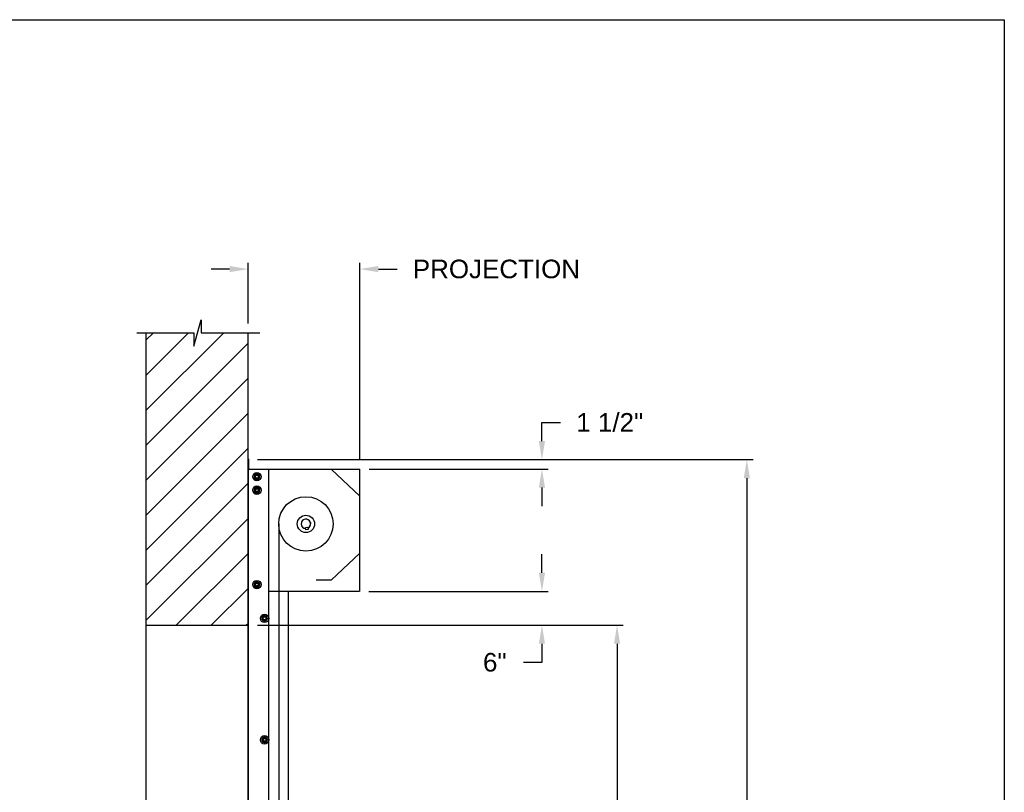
# Model space of a CAD drawing. Header units: inches. Extents: x 170 to 312, y 215 to 248.
# Tile 57 of 256: x 184.09 to 189.06, y 243.28 to 247.18. Entities that reach past the tile are written whole.
import ezdxf

# ---------------------------------------------------------------- set-up
doc = ezdxf.new("R2010")
doc.units = ezdxf.units.IN
doc.header["$LTSCALE"] = 0.25
doc.header["$MEASUREMENT"] = 0
doc.layers.add('ANNOTATIONS', color=1, linetype='Continuous')
doc.layers.add('MOTOR RH', color=7, linetype='Continuous')
doc.styles.add('ARIAL', font='arial.ttf', dxfattribs={"height": 0.09375})
doc.dimstyles.new('STANDARD$0', dxfattribs={"dimtxt": 0.09375, "dimasz": 0.09375, "dimexe": 0.03125, "dimexo": 0.046875, "dimgap": 0.09, "dimtad": 0, "dimtih": 1, "dimtoh": 1, "dimdec": 4, "dimzin": 0, "dimdsep": 46, "dimtxsty": 'ARIAL', "dimcen": 0.09, "dimadec": 0, "dimazin": 0, "dimtfac": 1, "dimtdec": 4, "dimtofl": 0, "dimtmove": 0, "dimatfit": 1, "dimfxl": 1, "dimtolj": 1, "dimtzin": 0, "dimarcsym": 0})

# ---------------------------------------------------------------- blocks, each defined once
blk = doc.blocks.new('*D23')
at = {"layer": 'ANNOTATIONS', "color": 0, "lineweight": -2, "transparency": 16777216}
for p, q in [((185.1491, 245.923), (185.0553, 245.923)), ((185.2428, 245.6487), (185.2428, 245.9542)), ((185.8067, 244.9603), (185.8067, 245.9542)), ((185.9005, 245.923), (185.9942, 245.923))]:
    blk.add_line(p, q, dxfattribs=at)
at = {"layer": 'ANNOTATIONS', "color": 0, "transparency": 16777216}
for points in [[(185.1491, 245.9386), (185.1491, 245.9074), (185.2428, 245.923)], [(185.9005, 245.9386), (185.9005, 245.9074), (185.8067, 245.923)]]:
    blk.add_solid(points, dxfattribs=at)
at = {"layer": 'defpoints', "color": 0, "transparency": 16777216}
for p in [(185.8067, 245.923), (185.2428, 245.6018), (185.8067, 244.9134)]:
    blk.add_point(p, dxfattribs=at)
at = {"layer": 'ANNOTATIONS', "color": 0, "transparency": 16777216, "insert": (186.4958, 245.923), "char_height": 0.09375, "attachment_point": 5, "style": 'ARIAL'}
blk.add_mtext('\\A1;PROJECTION ', dxfattribs=at)
blk = doc.blocks.new('*D24')
at = {"layer": 'ANNOTATIONS', "color": 0, "lineweight": -2, "transparency": 16777216}
for p, q in [((185.2897, 244.125), (187.1357, 244.125)), ((187.1044, 244.0313), (187.1044, 242.3317)), ((187.1044, 240.1972), (187.1044, 241.8968)), ((186.3739, 240.1034), (187.1357, 240.1034))]:
    blk.add_line(p, q, dxfattribs=at)
at = {"layer": 'ANNOTATIONS', "color": 0, "transparency": 16777216}
for points in [[(187.0888, 244.0313), (187.12, 244.0313), (187.1044, 244.125)], [(187.0888, 240.1972), (187.12, 240.1972), (187.1044, 240.1034)]]:
    blk.add_solid(points, dxfattribs=at)
at = {"layer": 'defpoints', "color": 0, "transparency": 16777216}
for p in [(185.2428, 244.125), (186.327, 240.1034), (187.1044, 240.1034)]:
    blk.add_point(p, dxfattribs=at)
at = {"layer": 'ANNOTATIONS', "color": 0, "transparency": 16777216, "insert": (187.1044, 242.1142), "char_height": 0.09375, "attachment_point": 5, "style": 'ARIAL'}
blk.add_mtext('\\A1;OPENING\\PHEIGHT', dxfattribs=at)
blk = doc.blocks.new('*D25')
at = {"layer": 'ANNOTATIONS', "color": 0, "lineweight": -2, "transparency": 16777216}
for p, q in [((185.2897, 244.961), (187.7907, 244.961)), ((187.7594, 244.8673), (187.7594, 242.7497)), ((187.7594, 240.1972), (187.7594, 242.3148)), ((187.2942, 240.1034), (187.7907, 240.1034))]:
    blk.add_line(p, q, dxfattribs=at)
at = {"layer": 'ANNOTATIONS', "color": 0, "transparency": 16777216}
for points in [[(187.7438, 244.8673), (187.775, 244.8673), (187.7594, 244.961)], [(187.7438, 240.1972), (187.775, 240.1972), (187.7594, 240.1034)]]:
    blk.add_solid(points, dxfattribs=at)
at = {"layer": 'defpoints', "color": 0, "transparency": 16777216}
for p in [(185.2428, 244.961), (187.2474, 240.1034), (187.7594, 240.1034)]:
    blk.add_point(p, dxfattribs=at)
at = {"layer": 'ANNOTATIONS', "color": 0, "transparency": 16777216, "insert": (187.7594, 242.5322), "char_height": 0.09375, "attachment_point": 5, "style": 'ARIAL'}
blk.add_mtext('\\A1;TOTAL\\PHEIGHT', dxfattribs=at)
blk = doc.blocks.new('*D26')
at = {"layer": 'ANNOTATIONS', "color": 0, "lineweight": -2, "transparency": 16777216}
for p, q in [((186.7254, 244.3897), (186.7254, 244.4835)), ((185.8515, 244.296), (186.7566, 244.296)), ((185.8515, 244.125), (186.7566, 244.125)), ((186.7254, 244.0313), (186.7254, 243.9375)), ((186.7254, 243.9375), (186.6316, 243.9375))]:
    blk.add_line(p, q, dxfattribs=at)
at = {"layer": 'ANNOTATIONS', "color": 0, "transparency": 16777216}
for points in [[(186.7098, 244.3897), (186.741, 244.3897), (186.7254, 244.296)], [(186.7098, 244.0313), (186.741, 244.0313), (186.7254, 244.125)]]:
    blk.add_solid(points, dxfattribs=at)
at = {"layer": 'defpoints', "color": 0, "transparency": 16777216}
for p in [(185.8046, 244.296), (185.8046, 244.125), (186.7254, 244.125)]:
    blk.add_point(p, dxfattribs=at)
at = {"layer": 'ANNOTATIONS', "color": 0, "transparency": 16777216, "insert": (186.4875, 243.9375), "char_height": 0.09375, "attachment_point": 5, "style": 'ARIAL'}
blk.add_mtext('\\A1;6"', dxfattribs=at)
blk = doc.blocks.new('*D27')
at = {"layer": 'ANNOTATIONS', "color": 0, "lineweight": -2, "transparency": 16777216}
for p, q in [((186.7254, 245.0548), (186.7254, 245.1485)), ((186.7254, 245.1485), (186.8191, 245.1485)), ((185.8536, 244.961), (186.7566, 244.961)), ((185.8536, 244.9134), (186.7566, 244.9134)), ((186.7254, 244.8196), (186.7254, 244.7259))]:
    blk.add_line(p, q, dxfattribs=at)
at = {"layer": 'ANNOTATIONS', "color": 0, "transparency": 16777216}
for points in [[(186.7098, 245.0548), (186.741, 245.0548), (186.7254, 244.961)], [(186.7098, 244.8196), (186.741, 244.8196), (186.7254, 244.9134)]]:
    blk.add_solid(points, dxfattribs=at)
at = {"layer": 'defpoints', "color": 0, "transparency": 16777216}
for p in [(185.8067, 244.961), (186.7254, 244.961), (185.8067, 244.9134)]:
    blk.add_point(p, dxfattribs=at)
at = {"layer": 'ANNOTATIONS', "color": 0, "transparency": 16777216, "insert": (187.0678, 245.1485), "char_height": 0.09375, "attachment_point": 5, "style": 'ARIAL'}
blk.add_mtext('\\A1;1 1/2"', dxfattribs=at)

msp = doc.modelspace()

# ---------------------------------------------------------------- hatches: boundary and pattern name
at = {"layer": 'MOTOR RH'}
h = msp.add_hatch(dxfattribs=at)
h.set_pattern_fill('ANSI31', color=256, style=0)
h.set_pattern_definition([(45, (-1.9832, -13.09525), (-0.08838835, 0.08838835), [])])
h.paths.add_polyline_path([(184.72721, 244.12505), (185.24283, 244.12505), (185.24283, 245.60178), (185.00634, 245.60178), (185.00634, 245.66644), (184.96792, 245.53308), (184.96792, 245.60178), (184.72721, 245.60178)])

# ---------------------------------------------------------------- linework, layer by layer
at = {"layer": 'defpoints'}
msp.add_lwpolyline([(189.05875, 234.44685), (169.58887, 234.44685), (169.58887, 247.18196), (189.05875, 247.18196)], close=True, dxfattribs=at)
at = {"layer": 'MOTOR RH'}
for p, q in [((184.96792, 245.53308), (185.00634, 245.66644)), ((185.00634, 245.66644), (185.00634, 245.60178)), ((184.68082, 245.60178), (184.96792, 245.60178)), ((184.72721, 245.60178), (184.72721, 240.10342)), ((184.96792, 245.60178), (184.96792, 245.53308)), ((185.00634, 245.60178), (185.30153, 245.60178)), ((185.24283, 240.10342), (185.24283, 245.60178)), ((185.24363, 244.96103), (185.24363, 244.91206)), ((185.24576, 244.91419), (185.24576, 244.96103)), ((185.24657, 244.91419), (185.24657, 244.96103)), ((185.24283, 244.90743), (185.24466, 244.90743)), ((185.24416, 244.91314), (185.24466, 244.91314)), ((185.24466, 240.1061), (185.24466, 244.91339)), ((185.24466, 244.91339), (185.80671, 244.91339)), ((185.24576, 244.91419), (185.24657, 244.91419)), ((185.29126, 244.88749), (185.2918, 244.88915)), ((185.29303, 244.88647), (185.29394, 244.88826)), ((185.30001, 244.88244), (185.30001, 244.88244)), ((185.34685, 240.1061), (185.34685, 244.91339)), ((185.66223, 244.91339), (185.80671, 244.7758)), ((185.80671, 244.29598), (185.80671, 244.91339)), ((185.29126, 244.81936), (185.2918, 244.82102)), ((185.30001, 244.86769), (185.30001, 244.86769)), ((185.29303, 244.81834), (185.29394, 244.82013)), ((185.30001, 244.81431), (185.30001, 244.81431)), ((185.30001, 244.79956), (185.30001, 244.79956)), ((185.24466, 244.72825), (185.24283, 244.72825)), ((185.39688, 244.63662), (185.39688, 240.10342)), ((185.55685, 244.64425), (185.55668, 244.644)), ((185.55785, 244.63736), (185.55809, 244.63719)), ((185.53143, 244.61796), (185.54318, 244.62004)), ((185.53351, 244.60622), (185.53143, 244.61796)), ((185.54525, 244.60829), (185.53351, 244.60622)), ((185.54318, 244.62004), (185.54525, 244.60829)), ((185.66223, 244.35196), (185.80671, 244.48955)), ((185.29126, 244.34247), (185.2918, 244.34412)), ((185.29303, 244.34144), (185.29394, 244.34323)), ((185.30001, 244.33742), (185.30001, 244.33742)), ((185.66223, 244.35196), (185.58594, 244.35196)), ((185.30001, 244.32267), (185.30001, 244.32267)), ((185.80246, 244.29598), (185.34685, 244.29598)), ((185.44691, 240.1061), (185.44691, 244.29598)), ((184.72721, 244.12505), (185.24283, 244.12505))]:
    msp.add_line(p, q, dxfattribs=at)
at = {"layer": 'MOTOR RH', "flags": 128}
msp.add_lwpolyline([(185.55668, 244.644), (185.5567, 244.64385), (185.55679, 244.64336), (185.55693, 244.64258), (185.5571, 244.64159), (185.55729, 244.64051), (185.55748, 244.63944), (185.55765, 244.63851), (185.55777, 244.63781), (185.55784, 244.63743), (185.55785, 244.63736)], dxfattribs=at)
at = {"layer": 'MOTOR RH'}
for centre, radius in [((185.28724, 244.87507), 0.02129), ((185.28724, 244.87507), 0.01277), ((185.28724, 244.87507), 0.00852), ((185.28724, 244.87507), 0.00719), ((185.28724, 244.80694), 0.02129), ((185.28724, 244.80694), 0.01277), ((185.28724, 244.80694), 0.00852), ((185.28724, 244.80694), 0.00719), ((185.5342, 244.63662), 0.13732), ((185.5342, 244.63662), 0.04357), ((185.28724, 244.33004), 0.02129), ((185.28724, 244.33004), 0.01277), ((185.28724, 244.33004), 0.00852), ((185.28724, 244.33004), 0.00719), ((185.32556, 244.15972), 0.02129), ((185.32556, 244.15972), 0.01277), ((185.32556, 244.15972), 0.00852), ((185.32556, 244.15972), 0.0075), ((185.32556, 243.54657), 0.02129), ((185.32556, 243.54657), 0.01277), ((185.32556, 243.54657), 0.00852), ((185.32556, 243.54657), 0.0075)]:
    msp.add_circle(centre, radius, dxfattribs=at)
for centre, radius, start, end in [((185.2447, 244.96103), 0.00187, 0, 180), ((185.2447, 244.96103), 0.00106, 0, 180), ((185.24576, 244.91206), 0.00293, 180, 247.82306), ((185.24576, 244.91206), 0.00213, 180, 238.66775), ((185.28724, 244.87507), 0.0148, 72.05172, 63.05172), ((185.28724, 244.80694), 0.0148, 72.05172, 63.05172), ((185.5342, 244.63662), 0.0239, 294.44799, 265.55201), ((185.5342, 244.63662), 0.02379, 18.42856, 265.48355), ((185.5342, 244.63662), 0.02379, 294.51645, 1.57143), ((185.28724, 244.33004), 0.0148, 72.05172, 63.05172)]:
    msp.add_arc(centre, radius, start, end, dxfattribs=at)
for points, knots in [([(185.28085, 244.88613), (185.27996, 244.88561), (185.27813, 244.88456), (185.27602, 244.88334), (185.27481, 244.88264), (185.27446, 244.88244)], [0, 0, 0, 0, 0.40629, 0.8272757, 1, 1, 1, 1]), ([(185.27446, 244.87507), (185.27446, 244.87524), (185.27446, 244.87634), (185.27446, 244.8784), (185.27446, 244.88068), (185.27446, 244.88201), (185.27446, 244.88244)], [0, 0, 0, 0, 0.0665461, 0.4352796, 0.8145291, 1, 1, 1, 1]), ([(185.27446, 244.86769), (185.27446, 244.86832), (185.27446, 244.86979), (185.27446, 244.87225), (185.27446, 244.87412), (185.27446, 244.87507)], [0, 0, 0, 0, 0.2654559, 0.628086, 1, 1, 1, 1]), ([(185.28724, 244.88982), (185.28624, 244.88924), (185.28422, 244.88808), (185.28201, 244.8868), (185.28088, 244.88615), (185.28085, 244.88613)], [0, 0, 0, 0, 0.4843217, 0.9863197, 1, 1, 1, 1]), ([(185.29362, 244.88613), (185.29273, 244.88664), (185.29091, 244.8877), (185.28879, 244.88892), (185.28759, 244.88961), (185.28724, 244.88982)], [0, 0, 0, 0, 0.4063022, 0.8272792, 1, 1, 1, 1]), ([(185.29362, 244.88613), (185.29273, 244.88664), (185.29091, 244.8877), (185.28879, 244.88892), (185.28759, 244.88961), (185.28724, 244.88982)], [0, 0, 0, 0, 0.4062953, 0.8272806, 1, 1, 1, 1]), ([(185.30001, 244.88244), (185.29902, 244.88301), (185.29699, 244.88418), (185.29479, 244.88546), (185.29365, 244.88611), (185.29362, 244.88613)], [0, 0, 0, 0, 0.4843315, 0.9863404, 1, 1, 1, 1]), ([(185.30001, 244.88244), (185.29902, 244.88301), (185.29699, 244.88418), (185.29479, 244.88546), (185.29365, 244.88611), (185.29362, 244.88613)], [0, 0, 0, 0, 0.4843392, 0.9863408, 1, 1, 1, 1]), ([(185.30001, 244.87507), (185.30001, 244.87524), (185.30001, 244.87634), (185.30001, 244.8784), (185.30001, 244.88068), (185.30001, 244.88201), (185.30001, 244.88244)], [0, 0, 0, 0, 0.066545, 0.4352822, 0.8145299, 1, 1, 1, 1]), ([(185.30001, 244.86769), (185.30001, 244.86832), (185.30001, 244.86979), (185.30001, 244.87225), (185.30001, 244.87412), (185.30001, 244.87507)], [0, 0, 0, 0, 0.2654559, 0.628086, 1, 1, 1, 1]), ([(185.30001, 244.86769), (185.30001, 244.86832), (185.30001, 244.86979), (185.30001, 244.87225), (185.30001, 244.87412), (185.30001, 244.87507)], [0, 0, 0, 0, 0.2654541, 0.6280925, 1, 1, 1, 1]), ([(185.27446, 244.86769), (185.27546, 244.86712), (185.27748, 244.86595), (185.27969, 244.86467), (185.28082, 244.86402), (185.28085, 244.864)], [0, 0, 0, 0, 0.4843319, 0.9863404, 1, 1, 1, 1]), ([(185.28085, 244.864), (185.28174, 244.86349), (185.28356, 244.86244), (185.28568, 244.86121), (185.28689, 244.86052), (185.28724, 244.86032)], [0, 0, 0, 0, 0.4063025, 0.8272788, 1, 1, 1, 1]), ([(185.28724, 244.82169), (185.28624, 244.82112), (185.28422, 244.81995), (185.28201, 244.81867), (185.28088, 244.81802), (185.28085, 244.818)], [0, 0, 0, 0, 0.4843421, 0.9863407, 1, 1, 1, 1]), ([(185.28724, 244.86032), (185.28823, 244.86089), (185.29025, 244.86206), (185.29246, 244.86333), (185.29359, 244.86399), (185.29362, 244.864)], [0, 0, 0, 0, 0.4843419, 0.9863197, 1, 1, 1, 1]), ([(185.28724, 244.86032), (185.28823, 244.86089), (185.29025, 244.86206), (185.29246, 244.86333), (185.29359, 244.86399), (185.29362, 244.864)], [0, 0, 0, 0, 0.4843494, 0.9863201, 1, 1, 1, 1]), ([(185.29362, 244.818), (185.29273, 244.81852), (185.29091, 244.81957), (185.28879, 244.82079), (185.28759, 244.82149), (185.28724, 244.82169)], [0, 0, 0, 0, 0.4062819, 0.8272595, 1, 1, 1, 1]), ([(185.29362, 244.818), (185.29273, 244.81852), (185.29091, 244.81957), (185.28879, 244.82079), (185.28759, 244.82149), (185.28724, 244.82169)], [0, 0, 0, 0, 0.4062749, 0.8272609, 1, 1, 1, 1]), ([(185.29362, 244.864), (185.29452, 244.86452), (185.29634, 244.86557), (185.29845, 244.86679), (185.29966, 244.86749), (185.30001, 244.86769)], [0, 0, 0, 0, 0.4062902, 0.8272757, 1, 1, 1, 1]), ([(185.29362, 244.864), (185.29452, 244.86452), (185.29634, 244.86557), (185.29845, 244.86679), (185.29966, 244.86749), (185.30001, 244.86769)], [0, 0, 0, 0, 0.4062829, 0.8272765, 1, 1, 1, 1]), ([(185.28085, 244.818), (185.27996, 244.81748), (185.27814, 244.81643), (185.27602, 244.81521), (185.27481, 244.81452), (185.27446, 244.81431)], [0, 0, 0, 0, 0.4063027, 0.8272597, 1, 1, 1, 1]), ([(185.27446, 244.80694), (185.27446, 244.80711), (185.27446, 244.80821), (185.27446, 244.81027), (185.27446, 244.81255), (185.27446, 244.81388), (185.27446, 244.81431)], [0, 0, 0, 0, 0.066546, 0.435279, 0.8145683, 1, 1, 1, 1]), ([(185.27446, 244.79956), (185.27446, 244.80019), (185.27446, 244.80166), (185.27446, 244.80413), (185.27446, 244.80599), (185.27446, 244.80694)], [0, 0, 0, 0, 0.2654667, 0.6280709, 1, 1, 1, 1]), ([(185.27446, 244.79956), (185.27546, 244.79899), (185.27748, 244.79782), (185.27969, 244.79655), (185.28082, 244.79589), (185.28085, 244.79588)], [0, 0, 0, 0, 0.4843421, 0.9863197, 1, 1, 1, 1]), ([(185.28085, 244.79588), (185.28174, 244.79536), (185.28356, 244.79431), (185.28568, 244.79309), (185.28689, 244.79239), (185.28724, 244.79219)], [0, 0, 0, 0, 0.40630275, 0.82725925, 1, 1, 1, 1]), ([(185.28724, 244.79219), (185.28823, 244.79276), (185.29025, 244.79393), (185.29246, 244.7952), (185.29359, 244.79586), (185.29362, 244.79588)], [0, 0, 0, 0, 0.4843419, 0.9863197, 1, 1, 1, 1]), ([(185.28724, 244.79219), (185.28823, 244.79276), (185.29025, 244.79393), (185.29246, 244.7952), (185.29359, 244.79586), (185.29362, 244.79588)], [0, 0, 0, 0, 0.4843494, 0.9863201, 1, 1, 1, 1]), ([(185.30001, 244.81431), (185.29902, 244.81489), (185.297, 244.81605), (185.29479, 244.81733), (185.29365, 244.81798), (185.29362, 244.818)], [0, 0, 0, 0, 0.4843417, 0.9863197, 1, 1, 1, 1]), ([(185.30001, 244.81431), (185.29902, 244.81489), (185.297, 244.81605), (185.29479, 244.81733), (185.29365, 244.81798), (185.29362, 244.818)], [0, 0, 0, 0, 0.4843494, 0.9863201, 1, 1, 1, 1]), ([(185.29362, 244.79588), (185.29452, 244.79639), (185.29634, 244.79744), (185.29845, 244.79866), (185.29966, 244.79936), (185.30001, 244.79956)], [0, 0, 0, 0, 0.4063029, 0.8272597, 1, 1, 1, 1]), ([(185.29362, 244.79588), (185.29452, 244.79639), (185.29634, 244.79744), (185.29845, 244.79866), (185.29966, 244.79936), (185.30001, 244.79956)], [0, 0, 0, 0, 0.4062955, 0.8272605, 1, 1, 1, 1]), ([(185.30001, 244.80694), (185.30001, 244.80711), (185.30001, 244.80821), (185.30001, 244.81027), (185.30001, 244.81255), (185.30001, 244.81388), (185.30001, 244.81431)], [0, 0, 0, 0, 0.066545, 0.4352816, 0.8145691, 1, 1, 1, 1]), ([(185.30001, 244.79956), (185.30001, 244.80019), (185.30001, 244.80166), (185.30001, 244.80413), (185.30001, 244.80599), (185.30001, 244.80694)], [0, 0, 0, 0, 0.26546669, 0.62807091, 1, 1, 1, 1]), ([(185.30001, 244.79956), (185.30001, 244.80019), (185.30001, 244.80166), (185.30001, 244.80413), (185.30001, 244.80599), (185.30001, 244.80694)], [0, 0, 0, 0, 0.2654649, 0.6280774, 1, 1, 1, 1]), ([(185.28085, 244.3411), (185.27996, 244.34059), (185.27813, 244.33954), (185.27602, 244.33831), (185.27481, 244.33762), (185.27446, 244.33742)], [0, 0, 0, 0, 0.4062821, 0.8272596, 1, 1, 1, 1]), ([(185.27446, 244.33004), (185.27446, 244.33021), (185.27446, 244.33132), (185.27446, 244.33338), (185.27446, 244.33566), (185.27446, 244.33698), (185.27446, 244.33742)], [0, 0, 0, 0, 0.0665487, 0.4352966, 0.8145608, 1, 1, 1, 1]), ([(185.27446, 244.32267), (185.27446, 244.32329), (185.27446, 244.32477), (185.27446, 244.32723), (185.27446, 244.3291), (185.27446, 244.33004)], [0, 0, 0, 0, 0.2654559, 0.628086, 1, 1, 1, 1]), ([(185.28724, 244.34479), (185.28624, 244.34422), (185.28422, 244.34305), (185.28201, 244.34178), (185.28088, 244.34112), (185.28085, 244.3411)], [0, 0, 0, 0, 0.48434207, 0.98631972, 1, 1, 1, 1]), ([(185.29362, 244.3411), (185.29273, 244.34162), (185.29091, 244.34267), (185.28879, 244.34389), (185.28759, 244.34459), (185.28724, 244.34479)], [0, 0, 0, 0, 0.4063025, 0.8272596, 1, 1, 1, 1]), ([(185.29362, 244.3411), (185.29273, 244.34162), (185.29091, 244.34267), (185.28879, 244.34389), (185.28759, 244.34459), (185.28724, 244.34479)], [0, 0, 0, 0, 0.4062955, 0.827261, 1, 1, 1, 1]), ([(185.30001, 244.33742), (185.29902, 244.33799), (185.29699, 244.33916), (185.29479, 244.34043), (185.29365, 244.34109), (185.29362, 244.3411)], [0, 0, 0, 0, 0.4843417, 0.9863407, 1, 1, 1, 1]), ([(185.30001, 244.33742), (185.29902, 244.33799), (185.29699, 244.33916), (185.29479, 244.34043), (185.29365, 244.34109), (185.29362, 244.3411)], [0, 0, 0, 0, 0.4843495, 0.9863411, 1, 1, 1, 1]), ([(185.30001, 244.33004), (185.30001, 244.33021), (185.30001, 244.33132), (185.30001, 244.33338), (185.30001, 244.33566), (185.30001, 244.33698), (185.30001, 244.33742)], [0, 0, 0, 0, 0.0665476, 0.4352991, 0.8145617, 1, 1, 1, 1]), ([(185.30001, 244.32267), (185.30001, 244.32329), (185.30001, 244.32477), (185.30001, 244.32723), (185.30001, 244.3291), (185.30001, 244.33004)], [0, 0, 0, 0, 0.2654559, 0.628086, 1, 1, 1, 1]), ([(185.30001, 244.32267), (185.30001, 244.32329), (185.30001, 244.32477), (185.30001, 244.32723), (185.30001, 244.3291), (185.30001, 244.33004)], [0, 0, 0, 0, 0.2654541, 0.6280925, 1, 1, 1, 1]), ([(185.27446, 244.32267), (185.27546, 244.32209), (185.27748, 244.32093), (185.27969, 244.31965), (185.28082, 244.319), (185.28085, 244.31898)], [0, 0, 0, 0, 0.4843319, 0.9863404, 1, 1, 1, 1]), ([(185.28085, 244.31898), (185.28174, 244.31846), (185.28356, 244.31741), (185.28568, 244.31619), (185.28689, 244.31549), (185.28724, 244.31529)], [0, 0, 0, 0, 0.4063025, 0.8272788, 1, 1, 1, 1]), ([(185.28724, 244.31529), (185.28823, 244.31586), (185.29025, 244.31703), (185.29246, 244.31831), (185.29359, 244.31896), (185.29362, 244.31898)], [0, 0, 0, 0, 0.4843216, 0.9863197, 1, 1, 1, 1]), ([(185.28724, 244.31529), (185.28823, 244.31586), (185.29025, 244.31703), (185.29246, 244.31831), (185.29359, 244.31896), (185.29362, 244.31898)], [0, 0, 0, 0, 0.48432905, 0.98632011, 1, 1, 1, 1]), ([(185.29362, 244.31898), (185.29452, 244.31949), (185.29634, 244.32055), (185.29845, 244.32177), (185.29966, 244.32246), (185.30001, 244.32267)], [0, 0, 0, 0, 0.4062902, 0.8272757, 1, 1, 1, 1]), ([(185.29362, 244.31898), (185.29452, 244.31949), (185.29634, 244.32055), (185.29845, 244.32177), (185.29966, 244.32246), (185.30001, 244.32267)], [0, 0, 0, 0, 0.4062829, 0.8272765, 1, 1, 1, 1]), ([(185.32556, 244.17447), (185.32457, 244.1739), (185.32254, 244.17273), (185.32034, 244.17145), (185.3192, 244.1708), (185.31917, 244.17078)], [0, 0, 0, 0, 0.4843387, 0.9863408, 1, 1, 1, 1]), ([(185.33195, 244.17078), (185.33105, 244.1713), (185.32923, 244.17235), (185.32711, 244.17357), (185.32591, 244.17427), (185.32556, 244.17447)], [0, 0, 0, 0, 0.4062826, 0.8272771, 1, 1, 1, 1]), ([(185.31917, 244.17078), (185.31828, 244.17027), (185.31646, 244.16922), (185.31434, 244.16799), (185.31314, 244.1673), (185.31278, 244.1671)], [0, 0, 0, 0, 0.4062947, 0.8272801, 1, 1, 1, 1]), ([(185.31278, 244.15972), (185.31278, 244.15989), (185.31278, 244.16099), (185.31278, 244.16306), (185.31278, 244.16534), (185.31278, 244.16666), (185.31278, 244.1671)], [0, 0, 0, 0, 0.066545, 0.4352822, 0.8145299, 1, 1, 1, 1]), ([(185.31278, 244.15235), (185.31278, 244.15297), (185.31278, 244.15445), (185.31278, 244.15691), (185.31278, 244.15878), (185.31278, 244.15972)], [0, 0, 0, 0, 0.2654649, 0.6280774, 1, 1, 1, 1]), ([(185.31278, 244.15235), (185.31378, 244.15177), (185.3158, 244.1506), (185.31801, 244.14933), (185.31914, 244.14868), (185.31917, 244.14866)], [0, 0, 0, 0, 0.4843494, 0.9863201, 1, 1, 1, 1]), ([(185.31917, 244.14866), (185.32007, 244.14814), (185.32189, 244.14709), (185.324, 244.14587), (185.32521, 244.14517), (185.32556, 244.14497)], [0, 0, 0, 0, 0.4062955, 0.827261, 1, 1, 1, 1]), ([(185.32556, 244.14497), (185.32655, 244.14554), (185.32857, 244.14671), (185.33078, 244.14799), (185.33192, 244.14864), (185.33195, 244.14866)], [0, 0, 0, 0, 0.4843491, 0.986319, 1, 1, 1, 1]), ([(185.33833, 244.1671), (185.33734, 244.16767), (185.33532, 244.16884), (185.33311, 244.17011), (185.33198, 244.17077), (185.33195, 244.17078)], [0, 0, 0, 0, 0.484329, 0.9863201, 1, 1, 1, 1]), ([(185.33195, 244.14866), (185.33284, 244.14917), (185.33466, 244.15023), (185.33678, 244.15145), (185.33798, 244.15214), (185.33833, 244.15235)], [0, 0, 0, 0, 0.40629487, 0.82726083, 1, 1, 1, 1]), ([(185.33833, 244.15972), (185.33833, 244.15989), (185.33833, 244.16099), (185.33833, 244.16306), (185.33833, 244.16534), (185.33833, 244.16666), (185.33833, 244.1671)], [0, 0, 0, 0, 0.066545, 0.4352822, 0.8145299, 1, 1, 1, 1]), ([(185.33833, 244.15235), (185.33833, 244.15297), (185.33833, 244.15445), (185.33833, 244.15691), (185.33833, 244.15878), (185.33833, 244.15972)], [0, 0, 0, 0, 0.2654649, 0.6280774, 1, 1, 1, 1]), ([(185.31917, 243.55763), (185.31828, 243.55711), (185.31646, 243.55606), (185.31434, 243.55484), (185.31314, 243.55415), (185.31278, 243.55394)], [0, 0, 0, 0, 0.4063029, 0.8272597, 1, 1, 1, 1]), ([(185.31278, 243.54657), (185.31278, 243.54674), (185.31278, 243.54784), (185.31278, 243.5499), (185.31278, 243.55218), (185.31278, 243.55351), (185.31278, 243.55394)], [0, 0, 0, 0, 0.066545, 0.4352816, 0.8145691, 1, 1, 1, 1]), ([(185.31278, 243.53919), (185.31278, 243.53982), (185.31278, 243.54129), (185.31278, 243.54376), (185.31278, 243.54562), (185.31278, 243.54657)], [0, 0, 0, 0, 0.26546669, 0.62807091, 1, 1, 1, 1]), ([(185.31278, 243.53919), (185.31378, 243.53862), (185.3158, 243.53745), (185.31801, 243.53618), (185.31914, 243.53552), (185.31917, 243.53551)], [0, 0, 0, 0, 0.4843391, 0.98632, 1, 1, 1, 1]), ([(185.32556, 243.56132), (185.32457, 243.56074), (185.32254, 243.55958), (185.32033, 243.5583), (185.3192, 243.55765), (185.31917, 243.55763)], [0, 0, 0, 0, 0.4843396, 0.98632, 1, 1, 1, 1]), ([(185.31917, 243.53551), (185.32007, 243.53499), (185.32189, 243.53394), (185.324, 243.53272), (185.32521, 243.53202), (185.32556, 243.53182)], [0, 0, 0, 0, 0.4062823, 0.8272591, 1, 1, 1, 1]), ([(185.33195, 243.55763), (185.33105, 243.55815), (185.32923, 243.5592), (185.32711, 243.56042), (185.32591, 243.56112), (185.32556, 243.56132)], [0, 0, 0, 0, 0.4062825, 0.8272595, 1, 1, 1, 1]), ([(185.33195, 243.55763), (185.33105, 243.55815), (185.32923, 243.5592), (185.32711, 243.56042), (185.32591, 243.56112), (185.32556, 243.56132)], [0, 0, 0, 0, 0.4062747, 0.827261, 1, 1, 1, 1]), ([(185.32556, 243.53182), (185.32655, 243.53239), (185.32857, 243.53356), (185.33078, 243.53483), (185.33192, 243.53549), (185.33195, 243.53551)], [0, 0, 0, 0, 0.4843399, 0.98632, 1, 1, 1, 1]), ([(185.32556, 243.53182), (185.32655, 243.53239), (185.32857, 243.53356), (185.33078, 243.53483), (185.33192, 243.53549), (185.33195, 243.53551)], [0, 0, 0, 0, 0.4843491, 0.986319, 1, 1, 1, 1]), ([(185.33833, 243.55394), (185.33734, 243.55452), (185.33532, 243.55568), (185.33311, 243.55696), (185.33198, 243.55761), (185.33195, 243.55763)], [0, 0, 0, 0, 0.4843391, 0.98632, 1, 1, 1, 1]), ([(185.33833, 243.55394), (185.33734, 243.55452), (185.33532, 243.55568), (185.33311, 243.55696), (185.33198, 243.55761), (185.33195, 243.55763)], [0, 0, 0, 0, 0.4843494, 0.9863201, 1, 1, 1, 1]), ([(185.33195, 243.53551), (185.33284, 243.53602), (185.33466, 243.53707), (185.33678, 243.53829), (185.33798, 243.53899), (185.33833, 243.53919)], [0, 0, 0, 0, 0.4063029, 0.8272597, 1, 1, 1, 1]), ([(185.33195, 243.53551), (185.33284, 243.53602), (185.33466, 243.53707), (185.33678, 243.53829), (185.33798, 243.53899), (185.33833, 243.53919)], [0, 0, 0, 0, 0.40629487, 0.82726083, 1, 1, 1, 1]), ([(185.33833, 243.54657), (185.33833, 243.54674), (185.33833, 243.54784), (185.33833, 243.5499), (185.33833, 243.55218), (185.33833, 243.55351), (185.33833, 243.55394)], [0, 0, 0, 0, 0.066545, 0.4352816, 0.8145691, 1, 1, 1, 1]), ([(185.33833, 243.53919), (185.33833, 243.53982), (185.33833, 243.54129), (185.33833, 243.54376), (185.33833, 243.54562), (185.33833, 243.54657)], [0, 0, 0, 0, 0.26546669, 0.62807091, 1, 1, 1, 1]), ([(185.33833, 243.53919), (185.33833, 243.53982), (185.33833, 243.54129), (185.33833, 243.54376), (185.33833, 243.54562), (185.33833, 243.54657)], [0, 0, 0, 0, 0.2654649, 0.6280774, 1, 1, 1, 1])]:
    msp.add_open_spline(points, degree=3, knots=knots, dxfattribs=at)

# ---------------------------------------------------------------- dimensions: what is measured, and where the dimension line sits
at = {"layer": 'ANNOTATIONS'}
dim = msp.add_linear_dim(base=(185.80671, 245.92298), p1=(185.24283, 245.60178), p2=(185.80671, 244.91339), text='PROJECTION ', dimstyle='STANDARD$0', dxfattribs=at)
dim.commit()
dim.dimension.update_dxf_attribs({"geometry": '*D23', "text_midpoint": (186.49582, 245.92298)})
for base, p1, p2, text, picture, middle in [((186.72538, 244.96103), (185.80671, 244.91339), (185.80671, 244.96103), '1 1/2"', '*D27', (187.06782, 245.14853)), ((187.75941, 240.10342), (185.24283, 244.96103), (187.24736, 240.10342), 'TOTAL\\PHEIGHT', '*D25', (187.75941, 242.53223)), ((186.72538, 244.12505), (185.80458, 244.29598), (185.80458, 244.12505), '6"', '*D26', (186.4875, 243.93755)), ((187.10442, 240.10342), (185.24283, 244.12505), (186.32702, 240.10342), 'OPENING\\PHEIGHT', '*D24', (187.10442, 242.11424))]:
    dim = msp.add_linear_dim(base=base, p1=p1, p2=p2, angle=90, text=text, dimstyle='STANDARD$0', dxfattribs=at)
    dim.commit()
    dim.dimension.update_dxf_attribs({"geometry": picture, "text_midpoint": middle})

doc.saveas('drawing.dxf')
